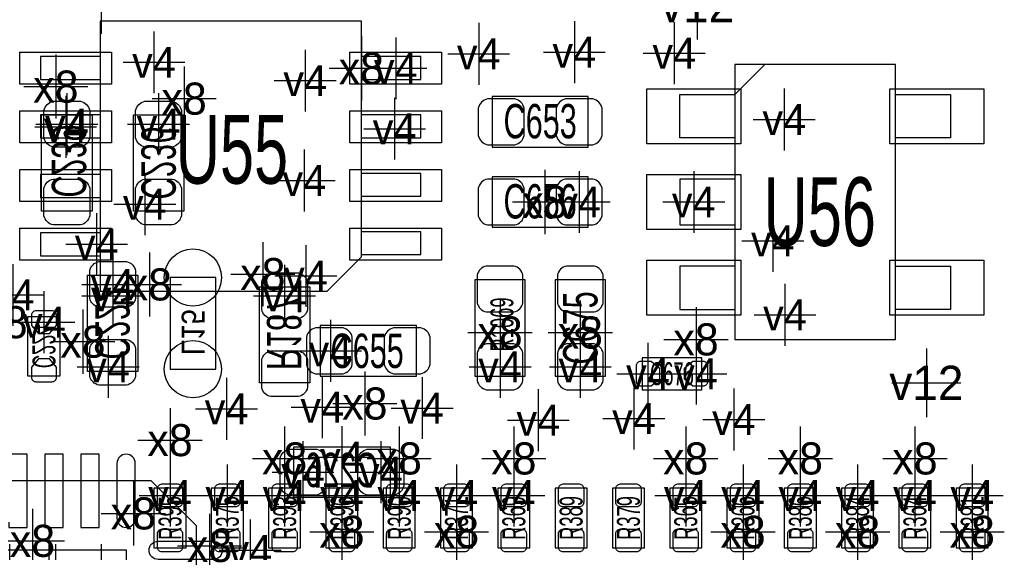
# Model space of a CAD drawing. Extents: x -36 to 384, y -28 to 269.
# Tile 42 of 52: x 30 to 41, y 52 to 58. Entities that reach past the tile are written whole.
import ezdxf
from ezdxf.enums import TextEntityAlignment as Align

# ---------------------------------------------------------------- set-up
doc = ezdxf.new("R2010")
doc.units = 0
for name, color, linetype in [('MA_NCLEGEND-1-16', 7, 'CONTINUOUS'), ('MA_NCLEGEND-1-2', 7, 'CONTINUOUS'), ('MA_NCLEGEND-14-15', 7, 'CONTINUOUS'), ('MA_NCLEGEND-15-16', 7, 'CONTINUOUS'), ('MA_NCLEGEND-2-3', 7, 'CONTINUOUS'), ('MA_NCLEGEND-3-14', 7, 'CONTINUOUS'), ('PG_ASSEMBLY_BOTTOM', 7, 'CONTINUOUS'), ('PG_ASSEMBLY_TOP', 7, 'CONTINUOUS'), ('PIN_BOTTOM', 7, 'CONTINUOUS'), ('PIN_TOP', 7, 'CONTINUOUS'), ('RD_ASSEMBLY_BOTTOM', 7, 'CONTINUOUS'), ('RD_ASSEMBLY_TOP', 7, 'CONTINUOUS')]:
    doc.layers.add(name, color=color, linetype=linetype)

# ---------------------------------------------------------------- blocks, each defined once
blk = doc.blocks.new('FIGURE_CROSS')
for points in [[(0, 0.5), (0, -0.5)], [(-0.5, 0), (0.5, 0)]]:
    blk.add_lwpolyline(points)

msp = doc.modelspace()

# ---------------------------------------------------------------- linework, layer by layer
at = {"layer": 'PG_ASSEMBLY_BOTTOM'}
for points in [[(30.2006, 55.6006), (30.2006, 56.6674), (30.7594, 56.6674), (30.7594, 55.6006)], [(31.2166, 55.6006), (31.2166, 56.6674), (31.7754, 56.6674), (31.7754, 55.6006)], [(30.7086, 53.8226), (30.7086, 54.8894), (31.2674, 54.8894), (31.2674, 53.8226)], [(32.6136, 53.6956), (32.6136, 54.7624), (33.1724, 54.7624), (33.1724, 53.6956)], [(32.9946, 52.9844), (34.0614, 52.9844), (34.0614, 52.4256), (32.9946, 52.4256)]]:
    msp.add_lwpolyline(points, close=True, dxfattribs=at)
for points in [[(31.623, 54.864), (31.623, 53.848), (32.131, 53.848), (32.131, 54.864), (31.623, 54.864)], [(30.0482, 53.7718), (30.0482, 54.4322), (30.4038, 54.4322), (30.4038, 53.7718), (30.0482, 53.7718)], [(31.912077, 47.462897), (26.761999, 47.462897), (26.761999, 52.613103), (31.411977, 52.613103), (31.912077, 52.112901), (31.912077, 47.462897)]]:
    msp.add_lwpolyline(points, dxfattribs=at)
at = {"layer": 'PG_ASSEMBLY_TOP'}
for points in [[(33.7439, 57.7088), (30.8483, 57.7088), (30.8483, 54.7116), (33.3629, 54.7116), (33.7439, 55.0926)], [(37.8841, 54.1782), (39.6621, 54.1782), (39.6621, 57.2262), (37.8841, 57.2262)], [(36.2585, 56.8706), (35.1917, 56.8706), (35.1917, 56.3118), (36.2585, 56.3118)], [(36.2585, 55.9816), (35.1917, 55.9816), (35.1917, 55.4228), (36.2585, 55.4228)], [(35.56, 53.7718), (35.56, 54.8386), (35.0012, 54.8386), (35.0012, 53.7718)], [(35.8902, 54.8386), (35.8902, 53.7718), (36.449, 53.7718), (36.449, 54.8386)], [(34.3535, 54.3306), (33.2867, 54.3306), (33.2867, 53.7718), (34.3535, 53.7718)]]:
    msp.add_lwpolyline(points, close=True, dxfattribs=at)
for points in [[(30.8483, 57.3151), (30.1879, 57.3151), (30.1879, 57.0611), (30.8483, 57.0611)], [(33.7439, 57.0611), (34.4043, 57.0611), (34.4043, 57.3151), (33.7439, 57.3151)], [(37.8841, 56.4134), (37.2745, 56.4134), (37.2745, 56.896), (37.8841, 56.896), (38.2143, 57.2262)], [(39.6621, 56.896), (40.2717, 56.896), (40.2717, 56.4134), (39.6621, 56.4134)], [(30.8483, 56.6674), (30.1879, 56.6674), (30.1879, 56.4134), (30.8483, 56.4134)], [(33.7439, 56.4134), (34.4043, 56.4134), (34.4043, 56.6674), (33.7439, 56.6674)], [(30.8483, 56.007), (30.1879, 56.007), (30.1879, 55.753), (30.8483, 55.753)], [(33.7439, 55.7657), (34.4043, 55.7657), (34.4043, 56.0197), (33.7439, 56.0197)], [(37.8841, 55.9562), (37.2745, 55.9562), (37.2745, 55.4482), (37.8841, 55.4482)], [(30.8483, 55.3593), (30.1879, 55.3593), (30.1879, 55.1053), (30.8483, 55.1053)], [(33.7439, 55.118), (34.4043, 55.118), (34.4043, 55.372), (33.7439, 55.372)], [(37.8841, 54.991), (37.2745, 54.991), (37.2745, 54.5084), (37.8841, 54.5084)], [(39.6621, 54.991), (40.2717, 54.991), (40.2717, 54.5084), (39.6621, 54.5084)], [(37.5158, 53.975), (36.8554, 53.975), (36.8554, 53.6194), (37.5158, 53.6194), (37.5158, 53.975)], [(31.8008, 51.8668), (31.8008, 52.5272), (31.4452, 52.5272), (31.4452, 51.8668), (31.8008, 51.8668)], [(32.4358, 51.8668), (32.4358, 52.5272), (32.0802, 52.5272), (32.0802, 51.8668), (32.4358, 51.8668)], [(33.0708, 51.8668), (33.0708, 52.5272), (32.7152, 52.5272), (32.7152, 51.8668), (33.0708, 51.8668)], [(33.7058, 51.8668), (33.7058, 52.5272), (33.3502, 52.5272), (33.3502, 51.8668), (33.7058, 51.8668)], [(34.3408, 51.8668), (34.3408, 52.5272), (33.9852, 52.5272), (33.9852, 51.8668), (34.3408, 51.8668)], [(34.9758, 51.8668), (34.9758, 52.5272), (34.6202, 52.5272), (34.6202, 51.8668), (34.9758, 51.8668)], [(35.6108, 51.8668), (35.6108, 52.5272), (35.2552, 52.5272), (35.2552, 51.8668), (35.6108, 51.8668)], [(36.2458, 51.8668), (36.2458, 52.5272), (35.8902, 52.5272), (35.8902, 51.8668), (36.2458, 51.8668)], [(36.8808, 51.8668), (36.8808, 52.5272), (36.5252, 52.5272), (36.5252, 51.8668), (36.8808, 51.8668)], [(37.5158, 51.8668), (37.5158, 52.5272), (37.1602, 52.5272), (37.1602, 51.8668), (37.5158, 51.8668)], [(38.1508, 51.8668), (38.1508, 52.5272), (37.7952, 52.5272), (37.7952, 51.8668), (38.1508, 51.8668)], [(38.7858, 51.8668), (38.7858, 52.5272), (38.4302, 52.5272), (38.4302, 51.8668), (38.7858, 51.8668)], [(39.4208, 51.8668), (39.4208, 52.5272), (39.0652, 52.5272), (39.0652, 51.8668), (39.4208, 51.8668)], [(40.0558, 51.8668), (40.0558, 52.5272), (39.7002, 52.5272), (39.7002, 51.8668), (40.0558, 51.8668)], [(40.6908, 51.8668), (40.6908, 52.5272), (40.3352, 52.5272), (40.3352, 51.8668), (40.6908, 51.8668)]]:
    msp.add_lwpolyline(points, dxfattribs=at)
at = {"layer": 'PIN_BOTTOM'}
for points in [[(30.226, 56.4134), (30.226, 56.7182, -0.294587), (30.3276, 56.8198), (30.6324, 56.8198, -0.294587), (30.734, 56.7182), (30.734, 56.4134, -0.294587), (30.6324, 56.3118), (30.3276, 56.3118, -0.294587)], [(31.242, 56.4134), (31.242, 56.7182, -0.294587), (31.3436, 56.8198), (31.6484, 56.8198, -0.294587), (31.75, 56.7182), (31.75, 56.4134, -0.294587), (31.6484, 56.3118), (31.3436, 56.3118, -0.294587)], [(30.226, 55.5498), (30.226, 55.8546, -0.294587), (30.3276, 55.9562), (30.6324, 55.9562, -0.294587), (30.734, 55.8546), (30.734, 55.5498, -0.294587), (30.6324, 55.4482), (30.3276, 55.4482, -0.294587)], [(31.242, 55.5498), (31.242, 55.8546, -0.294587), (31.3436, 55.9562), (31.6484, 55.9562, -0.294587), (31.75, 55.8546), (31.75, 55.5498, -0.294587), (31.6484, 55.4482), (31.3436, 55.4482, -0.294587)], [(30.734, 54.6354), (30.734, 54.9402, -0.294587), (30.8356, 55.0418), (31.1404, 55.0418, -0.294587), (31.242, 54.9402), (31.242, 54.6354, -0.294587), (31.1404, 54.5338), (30.8356, 54.5338, -0.294587)], [(32.639, 54.5084), (32.639, 54.8132, -0.294587), (32.7406, 54.9148), (33.0454, 54.9148, -0.294587), (33.147, 54.8132), (33.147, 54.5084, -0.294587), (33.0454, 54.4068), (32.7406, 54.4068, -0.294587)], [(30.3657, 54.332403), (30.3657, 54.4449, 0.414214), (30.3149, 54.4957), (30.1371, 54.4957, 0.414214), (30.0863, 54.4449), (30.0863, 54.332403), (30.164303, 54.2417), (30.287697, 54.2417)], [(30.734, 53.7718), (30.734, 54.0766, -0.294587), (30.8356, 54.1782), (31.1404, 54.1782, -0.294587), (31.242, 54.0766), (31.242, 53.7718, -0.294587), (31.1404, 53.6702), (30.8356, 53.6702, -0.294587)], [(32.639, 53.6448), (32.639, 53.9496, -0.294587), (32.7406, 54.0512), (33.0454, 54.0512, -0.294587), (33.147, 53.9496), (33.147, 53.6448, -0.294587), (33.0454, 53.5432), (32.7406, 53.5432, -0.294587)], [(30.0863, 53.871597), (30.0863, 53.7591, 0.414214), (30.1371, 53.7083), (30.3149, 53.7083, 0.414214), (30.3657, 53.7591), (30.3657, 53.871597), (30.287697, 53.9623), (30.164303, 53.9623)], [(32.9438, 52.959), (33.2486, 52.959, -0.294587), (33.3502, 52.8574), (33.3502, 52.5526, -0.294587), (33.2486, 52.451), (32.9438, 52.451, -0.294587), (32.8422, 52.5526), (32.8422, 52.8574, -0.294587)], [(33.8074, 52.959), (34.1122, 52.959, -0.294587), (34.2138, 52.8574), (34.2138, 52.5526, -0.294587), (34.1122, 52.451), (33.8074, 52.451, -0.294587), (33.7058, 52.5526), (33.7058, 52.8574, -0.294587)], [(31.035498, 52.80279), (31.035498, 52.19319, 1), (31.238698, 52.19319), (31.238698, 52.80279, 1)], [(32.10179, 51.736498), (31.49219, 51.736498, -1), (31.49219, 51.939698), (32.10179, 51.939698, -1)]]:
    msp.add_lwpolyline(points, format="xyb", close=True, dxfattribs=at)
for points in [[(29.835297, 52.09159), (30.038497, 52.09159), (30.038497, 52.90439), (29.835297, 52.90439)], [(30.235398, 52.09159), (30.438598, 52.09159), (30.438598, 52.90439), (30.235398, 52.90439)], [(30.635397, 52.09159), (30.838597, 52.09159), (30.838597, 52.90439), (30.635397, 52.90439)], [(31.1404, 48.2346), (31.1404, 51.8414), (27.5336, 51.8414), (27.5336, 48.2346)]]:
    msp.add_lwpolyline(points, close=True, dxfattribs=at)
for centre in [(31.877, 54.864), (31.877, 53.848)]:
    msp.add_circle(centre, 0.3175, dxfattribs=at)
at = {"layer": 'PIN_TOP'}
for points in [[(30.9753, 57.363106), (30.9753, 57.007506), (29.9593, 57.007506), (29.9593, 57.363106)], [(34.6329, 57.363106), (34.6329, 57.007506), (33.6169, 57.007506), (33.6169, 57.363106)], [(36.9062, 56.347411), (36.9062, 56.957011), (37.9476, 56.957011), (37.9476, 56.347411)], [(39.5986, 56.347411), (39.5986, 56.957011), (40.64, 56.957011), (40.64, 56.347411)], [(30.9753, 56.713095), (30.9753, 56.357495), (29.9593, 56.357495), (29.9593, 56.713095)], [(34.6329, 56.713095), (34.6329, 56.357495), (33.6169, 56.357495), (33.6169, 56.713095)], [(30.9753, 56.062905), (30.9753, 55.707305), (29.9593, 55.707305), (29.9593, 56.062905)], [(34.6329, 56.062905), (34.6329, 55.707305), (33.6169, 55.707305), (33.6169, 56.062905)], [(36.9062, 55.3974), (36.9062, 56.007), (37.9476, 56.007), (37.9476, 55.3974)], [(30.9753, 55.412894), (30.9753, 55.057294), (29.9593, 55.057294), (29.9593, 55.412894)], [(34.6329, 55.412894), (34.6329, 55.057294), (33.6169, 55.057294), (33.6169, 55.412894)], [(36.9062, 54.447389), (36.9062, 55.056989), (37.9476, 55.056989), (37.9476, 54.447389)], [(39.5986, 54.447389), (39.5986, 55.056989), (40.64, 55.056989), (40.64, 54.447389)]]:
    msp.add_lwpolyline(points, close=True, dxfattribs=at)
for points in [[(35.4457, 56.8452), (35.1409, 56.8452, 0.294587), (35.0393, 56.7436), (35.0393, 56.4388, 0.294587), (35.1409, 56.3372), (35.4457, 56.3372, 0.294587), (35.5473, 56.4388), (35.5473, 56.7436, 0.294587)], [(36.3093, 56.8452), (36.0045, 56.8452, 0.294587), (35.9029, 56.7436), (35.9029, 56.4388, 0.294587), (36.0045, 56.3372), (36.3093, 56.3372, 0.294587), (36.4109, 56.4388), (36.4109, 56.7436, 0.294587)], [(35.4457, 55.9562), (35.1409, 55.9562, 0.294587), (35.0393, 55.8546), (35.0393, 55.5498, 0.294587), (35.1409, 55.4482), (35.4457, 55.4482, 0.294587), (35.5473, 55.5498), (35.5473, 55.8546, 0.294587)], [(36.3093, 55.9562), (36.0045, 55.9562, 0.294587), (35.9029, 55.8546), (35.9029, 55.5498, 0.294587), (36.0045, 55.4482), (36.3093, 55.4482, 0.294587), (36.4109, 55.5498), (36.4109, 55.8546, 0.294587)], [(35.5346, 54.5846), (35.5346, 54.8894, 0.294587), (35.433, 54.991), (35.1282, 54.991, 0.294587), (35.0266, 54.8894), (35.0266, 54.5846, 0.294587), (35.1282, 54.483), (35.433, 54.483, 0.294587)], [(35.9156, 54.8894), (35.9156, 54.5846, 0.294587), (36.0172, 54.483), (36.322, 54.483, 0.294587), (36.4236, 54.5846), (36.4236, 54.8894, 0.294587), (36.322, 54.991), (36.0172, 54.991, 0.294587)], [(33.5407, 54.3052), (33.2359, 54.3052, 0.294587), (33.1343, 54.2036), (33.1343, 53.8988, 0.294587), (33.2359, 53.7972), (33.5407, 53.7972, 0.294587), (33.6423, 53.8988), (33.6423, 54.2036, 0.294587)], [(34.4043, 54.3052), (34.0995, 54.3052, 0.294587), (33.9979, 54.2036), (33.9979, 53.8988, 0.294587), (34.0995, 53.7972), (34.4043, 53.7972, 0.294587), (34.5059, 53.8988), (34.5059, 54.2036, 0.294587)], [(35.5346, 53.721), (35.5346, 54.0258, 0.294587), (35.433, 54.1274), (35.1282, 54.1274, 0.294587), (35.0266, 54.0258), (35.0266, 53.721, 0.294587), (35.1282, 53.6194), (35.433, 53.6194, 0.294587)], [(35.9156, 54.0258), (35.9156, 53.721, 0.294587), (36.0172, 53.6194), (36.322, 53.6194, 0.294587), (36.4236, 53.721), (36.4236, 54.0258, 0.294587), (36.322, 54.1274), (36.0172, 54.1274, 0.294587)], [(36.955197, 53.6575), (36.8427, 53.6575, -0.414214), (36.7919, 53.7083), (36.7919, 53.8861, -0.414214), (36.8427, 53.9369), (36.955197, 53.9369), (37.0459, 53.858897), (37.0459, 53.735503)], [(37.416003, 53.9369), (37.5285, 53.9369, -0.414214), (37.5793, 53.8861), (37.5793, 53.7083, -0.414214), (37.5285, 53.6575), (37.416003, 53.6575), (37.3253, 53.735503), (37.3253, 53.858897)], [(31.5341, 52.319911, -0.414214), (31.4833, 52.370711), (31.4833, 52.523111, -0.414214), (31.5341, 52.573911), (31.7119, 52.573911, -0.414214), (31.7627, 52.523111), (31.7627, 52.370711, -0.414214), (31.7119, 52.319911)], [(32.1691, 52.319911, -0.414214), (32.1183, 52.370711), (32.1183, 52.523111, -0.414214), (32.1691, 52.573911), (32.3469, 52.573911, -0.414214), (32.3977, 52.523111), (32.3977, 52.370711, -0.414214), (32.3469, 52.319911)], [(32.8041, 52.319911, -0.414214), (32.7533, 52.370711), (32.7533, 52.523111, -0.414214), (32.8041, 52.573911), (32.9819, 52.573911, -0.414214), (33.0327, 52.523111), (33.0327, 52.370711, -0.414214), (32.9819, 52.319911)], [(33.4391, 52.319911, -0.414214), (33.3883, 52.370711), (33.3883, 52.523111, -0.414214), (33.4391, 52.573911), (33.6169, 52.573911, -0.414214), (33.6677, 52.523111), (33.6677, 52.370711, -0.414214), (33.6169, 52.319911)], [(34.0741, 52.319911, -0.414214), (34.0233, 52.370711), (34.0233, 52.523111, -0.414214), (34.0741, 52.573911), (34.2519, 52.573911, -0.414214), (34.3027, 52.523111), (34.3027, 52.370711, -0.414214), (34.2519, 52.319911)], [(34.7091, 52.319911, -0.414214), (34.6583, 52.370711), (34.6583, 52.523111, -0.414214), (34.7091, 52.573911), (34.8869, 52.573911, -0.414214), (34.9377, 52.523111), (34.9377, 52.370711, -0.414214), (34.8869, 52.319911)], [(35.3441, 52.319911, -0.414214), (35.2933, 52.370711), (35.2933, 52.523111, -0.414214), (35.3441, 52.573911), (35.5219, 52.573911, -0.414214), (35.5727, 52.523111), (35.5727, 52.370711, -0.414214), (35.5219, 52.319911)], [(35.9791, 52.319911, -0.414214), (35.9283, 52.370711), (35.9283, 52.523111, -0.414214), (35.9791, 52.573911), (36.1569, 52.573911, -0.414214), (36.2077, 52.523111), (36.2077, 52.370711, -0.414214), (36.1569, 52.319911)], [(36.6141, 52.319911, -0.414214), (36.5633, 52.370711), (36.5633, 52.523111, -0.414214), (36.6141, 52.573911), (36.7919, 52.573911, -0.414214), (36.8427, 52.523111), (36.8427, 52.370711, -0.414214), (36.7919, 52.319911)], [(37.2491, 52.319911, -0.414214), (37.1983, 52.370711), (37.1983, 52.523111, -0.414214), (37.2491, 52.573911), (37.4269, 52.573911, -0.414214), (37.4777, 52.523111), (37.4777, 52.370711, -0.414214), (37.4269, 52.319911)], [(37.8841, 52.319911, -0.414214), (37.8333, 52.370711), (37.8333, 52.523111, -0.414214), (37.8841, 52.573911), (38.0619, 52.573911, -0.414214), (38.1127, 52.523111), (38.1127, 52.370711, -0.414214), (38.0619, 52.319911)], [(38.5191, 52.319911, -0.414214), (38.4683, 52.370711), (38.4683, 52.523111, -0.414214), (38.5191, 52.573911), (38.6969, 52.573911, -0.414214), (38.7477, 52.523111), (38.7477, 52.370711, -0.414214), (38.6969, 52.319911)], [(39.1541, 52.319911, -0.414214), (39.1033, 52.370711), (39.1033, 52.523111, -0.414214), (39.1541, 52.573911), (39.3319, 52.573911, -0.414214), (39.3827, 52.523111), (39.3827, 52.370711, -0.414214), (39.3319, 52.319911)], [(39.7891, 52.319911, -0.414214), (39.7383, 52.370711), (39.7383, 52.523111, -0.414214), (39.7891, 52.573911), (39.9669, 52.573911, -0.414214), (40.0177, 52.523111), (40.0177, 52.370711, -0.414214), (39.9669, 52.319911)], [(40.4241, 52.319911, -0.414214), (40.3733, 52.370711), (40.3733, 52.523111, -0.414214), (40.4241, 52.573911), (40.6019, 52.573911, -0.414214), (40.6527, 52.523111), (40.6527, 52.370711, -0.414214), (40.6019, 52.319911)], [(31.5341, 51.820089, -0.414214), (31.4833, 51.870889), (31.4833, 52.023289, -0.414214), (31.5341, 52.074089), (31.7119, 52.074089, -0.414214), (31.7627, 52.023289), (31.7627, 51.870889, -0.414214), (31.7119, 51.820089)], [(32.1691, 51.820089, -0.414214), (32.1183, 51.870889), (32.1183, 52.023289, -0.414214), (32.1691, 52.074089), (32.3469, 52.074089, -0.414214), (32.3977, 52.023289), (32.3977, 51.870889, -0.414214), (32.3469, 51.820089)], [(32.8041, 51.820089, -0.414214), (32.7533, 51.870889), (32.7533, 52.023289, -0.414214), (32.8041, 52.074089), (32.9819, 52.074089, -0.414214), (33.0327, 52.023289), (33.0327, 51.870889, -0.414214), (32.9819, 51.820089)], [(33.4391, 51.820089, -0.414214), (33.3883, 51.870889), (33.3883, 52.023289, -0.414214), (33.4391, 52.074089), (33.6169, 52.074089, -0.414214), (33.6677, 52.023289), (33.6677, 51.870889, -0.414214), (33.6169, 51.820089)], [(34.0741, 51.820089, -0.414214), (34.0233, 51.870889), (34.0233, 52.023289, -0.414214), (34.0741, 52.074089), (34.2519, 52.074089, -0.414214), (34.3027, 52.023289), (34.3027, 51.870889, -0.414214), (34.2519, 51.820089)], [(34.7091, 51.820089, -0.414214), (34.6583, 51.870889), (34.6583, 52.023289, -0.414214), (34.7091, 52.074089), (34.8869, 52.074089, -0.414214), (34.9377, 52.023289), (34.9377, 51.870889, -0.414214), (34.8869, 51.820089)], [(35.3441, 51.820089, -0.414214), (35.2933, 51.870889), (35.2933, 52.023289, -0.414214), (35.3441, 52.074089), (35.5219, 52.074089, -0.414214), (35.5727, 52.023289), (35.5727, 51.870889, -0.414214), (35.5219, 51.820089)], [(35.9791, 51.820089, -0.414214), (35.9283, 51.870889), (35.9283, 52.023289, -0.414214), (35.9791, 52.074089), (36.1569, 52.074089, -0.414214), (36.2077, 52.023289), (36.2077, 51.870889, -0.414214), (36.1569, 51.820089)], [(36.6141, 51.820089, -0.414214), (36.5633, 51.870889), (36.5633, 52.023289, -0.414214), (36.6141, 52.074089), (36.7919, 52.074089, -0.414214), (36.8427, 52.023289), (36.8427, 51.870889, -0.414214), (36.7919, 51.820089)], [(37.2491, 51.820089, -0.414214), (37.1983, 51.870889), (37.1983, 52.023289, -0.414214), (37.2491, 52.074089), (37.4269, 52.074089, -0.414214), (37.4777, 52.023289), (37.4777, 51.870889, -0.414214), (37.4269, 51.820089)], [(37.8841, 51.820089, -0.414214), (37.8333, 51.870889), (37.8333, 52.023289, -0.414214), (37.8841, 52.074089), (38.0619, 52.074089, -0.414214), (38.1127, 52.023289), (38.1127, 51.870889, -0.414214), (38.0619, 51.820089)], [(38.5191, 51.820089, -0.414214), (38.4683, 51.870889), (38.4683, 52.023289, -0.414214), (38.5191, 52.074089), (38.6969, 52.074089, -0.414214), (38.7477, 52.023289), (38.7477, 51.870889, -0.414214), (38.6969, 51.820089)], [(39.1541, 51.820089, -0.414214), (39.1033, 51.870889), (39.1033, 52.023289, -0.414214), (39.1541, 52.074089), (39.3319, 52.074089, -0.414214), (39.3827, 52.023289), (39.3827, 51.870889, -0.414214), (39.3319, 51.820089)], [(39.7891, 51.820089, -0.414214), (39.7383, 51.870889), (39.7383, 52.023289, -0.414214), (39.7891, 52.074089), (39.9669, 52.074089, -0.414214), (40.0177, 52.023289), (40.0177, 51.870889, -0.414214), (39.9669, 51.820089)], [(40.4241, 51.820089, -0.414214), (40.3733, 51.870889), (40.3733, 52.023289, -0.414214), (40.4241, 52.074089), (40.6019, 52.074089, -0.414214), (40.6527, 52.023289), (40.6527, 51.870889, -0.414214), (40.6019, 51.820089)]]:
    msp.add_lwpolyline(points, format="xyb", close=True, dxfattribs=at)

# ---------------------------------------------------------------- block references
at = {"layer": 'MA_NCLEGEND-1-16', "xscale": 0.762, "yscale": 0.762}
for p in [(37.465, 57.8866), (40.005, 53.6956)]:
    msp.add_blockref('FIGURE_CROSS', p, dxfattribs=at)
at = {"layer": 'MA_NCLEGEND-1-2', "xscale": 0.6858, "yscale": 0.6858}
for p in [(30.861, 57.912), (35.044024, 57.345529), (36.103712, 57.363512), (37.211, 57.3532), (31.4452, 57.2516), (34.1249, 57.185306), (33.1216, 57.0484), (38.4302, 56.6166), (30.4673, 56.535295), (33.111288, 55.941112), (31.3436, 55.6768), (36.1569, 55.7022), (37.4269, 55.7022), (30.8102, 55.235094), (38.3032, 55.2704), (33.129271, 54.881424), (29.880712, 54.671112), (30.988, 54.6608), (38.437871, 54.449624), (33.401, 54.0512), (35.2806, 53.8734), (36.1696, 53.8734), (36.9189, 53.7972), (37.4523, 53.7972), (32.250024, 53.408529), (33.309712, 53.426512), (34.417, 53.4162), (35.704424, 53.281529), (36.764112, 53.299512), (37.8714, 53.2892), (31.623, 52.446911), (32.258, 52.446911), (32.893, 52.446911), (33.528, 52.446911), (34.163, 52.446911), (34.798, 52.446911), (35.433, 52.446911), (37.338, 52.446911), (37.973, 52.446911), (38.608, 52.446911), (39.243, 52.446911), (39.878, 52.446911), (40.513, 52.446911)]:
    msp.add_blockref('FIGURE_CROSS', p, dxfattribs=at)
at = {"layer": 'MA_NCLEGEND-14-15', "xscale": 0.6858, "yscale": 0.6858}
for p in [(30.48, 56.5658), (31.496, 56.5658), (34.1122, 56.515), (30.988, 54.7878), (32.893, 54.6608), (30.226, 54.3687), (30.9372, 53.8734), (33.528, 52.870811), (32.512, 51.838098), (29.845, 51.562), (30.353, 51.562), (30.861, 51.562)]:
    msp.add_blockref('FIGURE_CROSS', p, dxfattribs=at)
at = {"layer": 'MA_NCLEGEND-15-16', "xscale": 0.6858, "yscale": 0.6858}
for p in [(30.48, 56.5658), (31.496, 56.5658), (30.988, 54.7878), (32.893, 54.6608), (30.226, 54.3687), (30.9372, 53.8734), (33.0962, 52.705), (33.9598, 52.705), (32.512, 51.838098), (29.845, 51.562), (30.353, 51.562), (30.861, 51.562)]:
    msp.add_blockref('FIGURE_CROSS', p, dxfattribs=at)
at = {"layer": 'MA_NCLEGEND-2-3', "xscale": 0.6858, "yscale": 0.6858}
for p in [(30.861, 57.912), (35.044024, 57.345529), (36.103712, 57.363512), (37.211, 57.3532), (31.4452, 57.2516), (34.1249, 57.185306), (33.1216, 57.0484), (38.4302, 56.6166), (33.111288, 55.941112), (31.3436, 55.6768), (36.1569, 55.7022), (30.8102, 55.235094), (38.3032, 55.2704), (33.129271, 54.881424), (29.880712, 54.671112), (30.988, 54.6608), (38.437871, 54.449624), (33.401, 54.0512), (35.2806, 53.8734), (36.1696, 53.8734), (37.4523, 53.7972), (32.250024, 53.408529), (33.309712, 53.426512), (34.417, 53.4162), (35.704424, 53.281529), (36.764112, 53.299512), (37.8714, 53.2892), (31.623, 52.446911), (32.258, 52.446911), (32.893, 52.446911), (33.528, 52.446911), (34.163, 52.446911), (34.798, 52.446911), (35.433, 52.446911), (37.338, 52.446911), (37.973, 52.446911), (38.608, 52.446911), (39.243, 52.446911), (39.878, 52.446911), (40.513, 52.446911), (30.278857, 51.640232)]:
    msp.add_blockref('FIGURE_CROSS', p, dxfattribs=at)
at = {"layer": 'MA_NCLEGEND-3-14', "xscale": 0.7112, "yscale": 0.7112}
for p in [(33.7439, 57.185306), (30.35808, 56.98236), (31.77921, 56.84901), (35.7759, 55.7022), (32.6517, 54.9021), (31.3944, 54.7878), (29.7942, 54.3687), (35.2806, 54.2544), (36.1696, 54.2544), (30.6578, 54.1528), (37.4523, 54.1782), (33.782, 53.467), (31.623, 53.0606), (32.893, 52.8574), (34.163, 52.8574), (35.433, 52.8574), (37.338, 52.8574), (38.608, 52.8574), (39.878, 52.8574), (31.2166, 52.2478), (33.528, 52.0446), (34.798, 52.0446), (37.973, 52.0446), (39.243, 52.0446), (40.513, 52.0446), (30.099, 51.943), (32.06115, 51.886307)]:
    msp.add_blockref('FIGURE_CROSS', p, dxfattribs=at)

# ---------------------------------------------------------------- texts
at = {"layer": 'MA_NCLEGEND-1-16'}
for p in [(37.465, 57.8866), (40.005, 53.6956)]:
    msp.add_text('v12', height=0.381, dxfattribs=at).set_placement(p, align=Align.MIDDLE_CENTER)
at = {"layer": 'MA_NCLEGEND-1-2'}
for p in [(35.044024, 57.345529), (36.103712, 57.363512), (37.211, 57.3532), (31.4452, 57.2516), (34.1249, 57.185306), (33.1216, 57.0484), (38.4302, 56.6166), (30.4673, 56.535295), (33.111288, 55.941112), (36.1569, 55.7022), (37.4269, 55.7022), (31.3436, 55.6768), (38.3032, 55.2704), (30.8102, 55.235094), (33.129271, 54.881424), (29.880712, 54.671112), (30.988, 54.6608), (38.437871, 54.449624), (33.401, 54.0512), (35.2806, 53.8734), (36.1696, 53.8734), (36.9189, 53.7972), (37.4523, 53.7972), (32.250024, 53.408529), (33.309712, 53.426512), (34.417, 53.4162), (36.764112, 53.299512), (35.704424, 53.281529), (37.8714, 53.2892), (31.623, 52.446911), (32.258, 52.446911), (32.893, 52.446911), (33.528, 52.446911), (34.163, 52.446911), (34.798, 52.446911), (35.433, 52.446911), (37.338, 52.446911), (37.973, 52.446911), (38.608, 52.446911), (39.243, 52.446911), (39.878, 52.446911), (40.513, 52.446911)]:
    msp.add_text('v4', height=0.3429, dxfattribs=at).set_placement(p, align=Align.MIDDLE_CENTER)
at = {"layer": 'MA_NCLEGEND-14-15'}
for p in [(30.48, 56.5658), (31.496, 56.5658), (34.1122, 56.515), (30.988, 54.7878), (32.893, 54.6608), (30.226, 54.3687), (30.9372, 53.8734), (33.528, 52.870811), (32.512, 51.838098)]:
    msp.add_text('v4', height=0.3429, dxfattribs=at).set_placement(p, align=Align.MIDDLE_CENTER)
at = {"layer": 'MA_NCLEGEND-15-16'}
for p in [(30.48, 56.5658), (31.496, 56.5658), (30.988, 54.7878), (32.893, 54.6608), (30.226, 54.3687), (30.9372, 53.8734), (33.0962, 52.705), (33.9598, 52.705), (32.512, 51.838098)]:
    msp.add_text('v4', height=0.3429, dxfattribs=at).set_placement(p, align=Align.MIDDLE_CENTER)
at = {"layer": 'MA_NCLEGEND-2-3'}
for p in [(35.044024, 57.345529), (36.103712, 57.363512), (37.211, 57.3532), (31.4452, 57.2516), (34.1249, 57.185306), (33.1216, 57.0484), (38.4302, 56.6166), (33.111288, 55.941112), (36.1569, 55.7022), (31.3436, 55.6768), (38.3032, 55.2704), (30.8102, 55.235094), (33.129271, 54.881424), (29.880712, 54.671112), (30.988, 54.6608), (38.437871, 54.449624), (33.401, 54.0512), (35.2806, 53.8734), (36.1696, 53.8734), (37.4523, 53.7972), (32.250024, 53.408529), (33.309712, 53.426512), (34.417, 53.4162), (36.764112, 53.299512), (35.704424, 53.281529), (37.8714, 53.2892), (31.623, 52.446911), (32.258, 52.446911), (32.893, 52.446911), (33.528, 52.446911), (34.163, 52.446911), (34.798, 52.446911), (35.433, 52.446911), (37.338, 52.446911), (37.973, 52.446911), (38.608, 52.446911), (39.243, 52.446911), (39.878, 52.446911), (40.513, 52.446911)]:
    msp.add_text('v4', height=0.3429, dxfattribs=at).set_placement(p, align=Align.MIDDLE_CENTER)
at = {"layer": 'MA_NCLEGEND-3-14'}
for p in [(33.7439, 57.185306), (30.35808, 56.98236), (31.77921, 56.84901), (35.7759, 55.7022), (32.6517, 54.9021), (31.3944, 54.7878), (29.7942, 54.3687), (35.2806, 54.2544), (36.1696, 54.2544), (37.4523, 54.1782), (30.6578, 54.1528), (33.782, 53.467), (31.623, 53.0606), (32.893, 52.8574), (34.163, 52.8574), (35.433, 52.8574), (37.338, 52.8574), (38.608, 52.8574), (39.878, 52.8574), (31.2166, 52.2478), (33.528, 52.0446), (34.798, 52.0446), (37.973, 52.0446), (39.243, 52.0446), (40.513, 52.0446), (30.099, 51.943), (32.06115, 51.886307)]:
    msp.add_text('x8', height=0.3556, dxfattribs=at).set_placement(p, align=Align.MIDDLE_CENTER)
at = {"layer": 'RD_ASSEMBLY_BOTTOM', "text_generation_flag": 2}
for s, height, width, p in [('C239', 0.381, 0.666667, (30.31236, 56.15686)), ('C236', 0.381, 0.666667, (31.3055, 56.134)), ('C222', 0.381, 0.666667, (30.79496, 54.36108)), ('R187', 0.381, 0.666667, (32.69742, 54.24424)), ('C224', 0.254, 0.6, (30.099, 54.102))]:
    msp.add_text(s, height=height, rotation=270, dxfattribs=dict(at, width=width)).set_placement(p, align=Align.CENTER)
at = {"layer": 'RD_ASSEMBLY_BOTTOM', "text_generation_flag": 2, "width": 0.9}
msp.add_text('L15', height=0.254, rotation=270, dxfattribs=at).set_placement((31.75254, 54.00294))
at = {"layer": 'RD_ASSEMBLY_BOTTOM', "text_generation_flag": 2, "width": 0.666667}
msp.add_text('C226', height=0.381, dxfattribs=at).set_placement((33.528, 52.5399), align=Align.CENTER)
at = {"layer": 'RD_ASSEMBLY_TOP'}
for s, height, width, p in [('C653', 0.381, 0.666667, (35.7251, 56.408295)), ('U55', 0.762, 0.666667, (32.3088, 55.9054)), ('U56', 0.762, 0.666667, (38.822909, 55.214317)), ('C656', 0.381, 0.666667, (35.7251, 55.519295)), ('C655', 0.381, 0.666667, (33.8074, 53.8607)), ('C676', 0.254, 0.6, (37.1856, 53.6702))]:
    msp.add_text(s, height=height, dxfattribs=dict(at, width=width)).set_placement(p, align=Align.CENTER)
for s, height, width, p in [('C675', 0.381, 0.666667, (36.3601, 54.3052)), ('R1069', 0.254, 0.6, (35.427895, 54.3433)), ('R395', 0.254, 0.6, (31.75, 52.197)), ('R375', 0.254, 0.6, (32.385, 52.197)), ('R393', 0.254, 0.6, (33.02, 52.197)), ('R396', 0.254, 0.6, (33.655, 52.197)), ('R390', 0.254, 0.6, (34.29, 52.197)), ('R371', 0.254, 0.6, (34.925, 52.197)), ('R369', 0.254, 0.6, (35.56, 52.197)), ('R389', 0.254, 0.6, (36.195, 52.197)), ('R379', 0.254, 0.6, (36.83, 52.197)), ('R365', 0.254, 0.6, (37.465, 52.197)), ('R366', 0.254, 0.6, (38.1, 52.197)), ('R386', 0.254, 0.6, (38.735, 52.197)), ('R384', 0.254, 0.6, (39.37, 52.197)), ('R364', 0.254, 0.6, (40.005, 52.197)), ('R381', 0.254, 0.6, (40.64, 52.197))]:
    msp.add_text(s, height=height, rotation=90, dxfattribs=dict(at, width=width)).set_placement(p, align=Align.CENTER)

doc.saveas('drawing.dxf')
